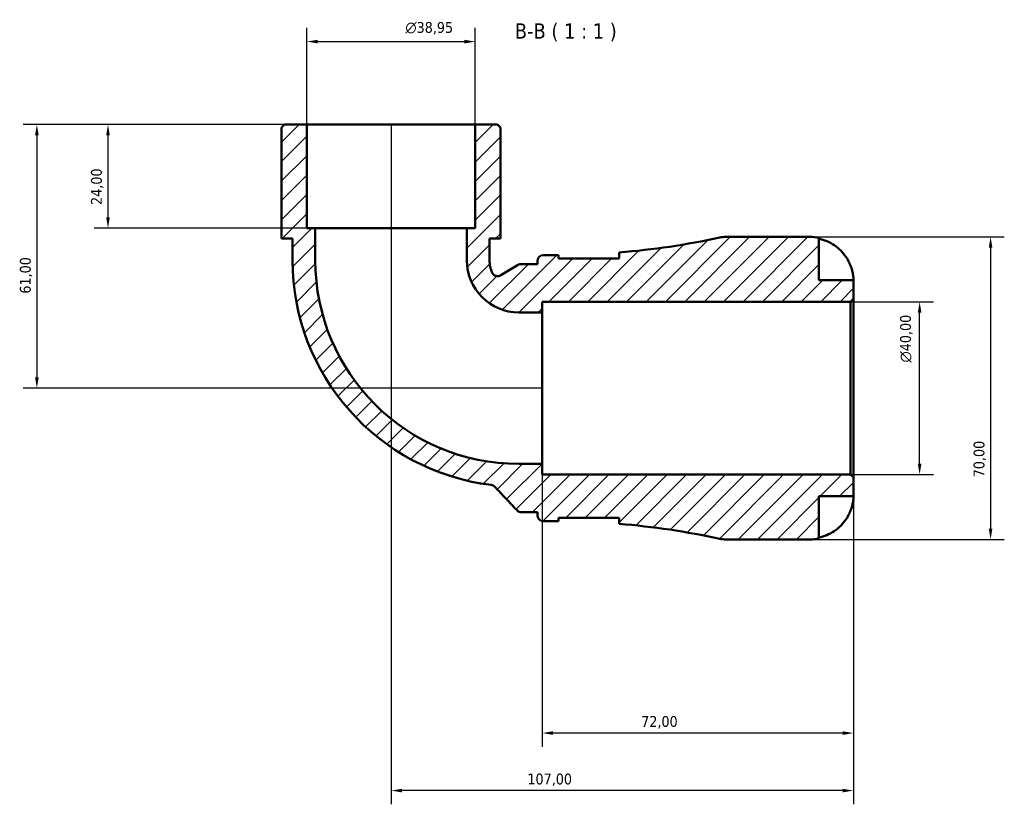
# Model space of a CAD drawing. Header units: millimetres. Extents: x 0 to 902, y 0 to 783.
# Tile 4 of 6: x 267 to 495, y 601 to 783. Entities that reach past the tile are written whole.
import ezdxf

# ---------------------------------------------------------------- set-up
doc = ezdxf.new("R2010")
doc.units = ezdxf.units.MM
for name, color, linetype, lineweight in [('Dimension (ISO)', 7, 'Continuous', 25), ('Hatch (ISO)', 7, 'Continuous', 18), ('Symbol (ISO)', 7, 'Continuous', 25), ('Visible (ISO)', 7, 'Continuous', 50)]:
    doc.layers.add(name, color=color, linetype=linetype, lineweight=lineweight)
doc.styles.add('Label Text (ISO)', font='tahoma.ttf')
doc.styles.add('Note Text (ISO)', font='tahoma.ttf')
doc.dimstyles.new('Default (ISO)', dxfattribs={"dimtxt": 2.5, "dimasz": 2.5, "dimexe": 3.174999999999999, "dimexo": 0, "dimgap": 0.762, "dimtad": 1, "dimrnd": 1e-08, "dimzin": 0, "dimtxsty": 'Note Text (ISO)', "dimcen": 0.09, "dimdle": 10, "dimclrd": 256, "dimclre": 256, "dimclrt": 232, "dimazin": 0, "dimtfac": 1.402080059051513, "dimtmove": 0, "dimatfit": 3, "dimfxl": 1, "dimtolj": 1, "dimtzin": 0, "dimlwd": -1, "dimlwe": -1, "dimarcsym": 0})

# ---------------------------------------------------------------- blocks, each defined once
blk = doc.blocks.new('*D7')
at = {"layer": 'Defpoints', "color": 0, "transparency": 16777216}
for p in [(459.5264545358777, 717.5482880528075), (475.5264545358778, 717.5482880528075), (459.5264545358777, 677.5482880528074)]:
    blk.add_point(p, dxfattribs=at)
at = {"layer": 'Dimension (ISO)', "transparency": 16777216}
for p, q in [((459.5264545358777, 717.5482880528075), (478.7014545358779, 717.5482880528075)), ((475.5264545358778, 680.0482880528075), (475.5264545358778, 715.0482880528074)), ((459.5264545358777, 677.5482880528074), (478.7014545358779, 677.5482880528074))]:
    blk.add_line(p, q, dxfattribs=at)
for points in [[(475.1097878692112, 715.0482880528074), (475.9431212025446, 715.0482880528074), (475.5264545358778, 717.5482880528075)], [(475.1097878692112, 680.0482880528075), (475.9431212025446, 680.0482880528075), (475.5264545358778, 677.5482880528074)]]:
    blk.add_solid(points, dxfattribs=at)
at = {"layer": 'Dimension (ISO)', "color": 232, "true_color": 0xca0064, "transparency": 16777216, "insert": (471.0029566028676, 703.4930876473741), "char_height": 2.5, "attachment_point": 1, "rotation": 90, "style": 'Note Text (ISO)'}
blk.add_mtext('\\A1;\\fAIGDT|b0|i0;\\H2.5000;\\ln\\fTahoma|b0|i0;\\H2.5000;40,00', dxfattribs=at)
blk = doc.blocks.new('*D8')
at = {"layer": 'Defpoints', "color": 0, "transparency": 16777216}
for p in [(450.2264545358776, 732.5482880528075), (450.2264545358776, 662.5482880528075), (491.9435096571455, 662.5482880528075)]:
    blk.add_point(p, dxfattribs=at)
at = {"layer": 'Dimension (ISO)', "transparency": 16777216}
for p, q in [((450.2264545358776, 732.5482880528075), (495.1185096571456, 732.5482880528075)), ((491.9435096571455, 730.0482880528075), (491.9435096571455, 665.0482880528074)), ((450.2264545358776, 662.5482880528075), (495.1185096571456, 662.5482880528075))]:
    blk.add_line(p, q, dxfattribs=at)
for points in [[(491.5268429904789, 730.0482880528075), (492.3601763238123, 730.0482880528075), (491.9435096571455, 732.5482880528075)], [(491.5268429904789, 665.0482880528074), (492.3601763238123, 665.0482880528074), (491.9435096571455, 662.5482880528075)]]:
    blk.add_solid(points, dxfattribs=at)
at = {"layer": 'Dimension (ISO)', "color": 232, "true_color": 0xca0064, "transparency": 16777216, "insert": (488.009918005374, 676.9263941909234), "char_height": 2.5, "attachment_point": 1, "rotation": 90, "style": 'Note Text (ISO)'}
blk.add_mtext('\\A1;70,00', dxfattribs=at)
blk = doc.blocks.new('*D9')
at = {"layer": 'Defpoints', "color": 0, "transparency": 16777216}
for p in [(333.7504545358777, 758.5482880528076), (287.7312545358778, 734.5482880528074), (335.6980545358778, 734.5482880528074)]:
    blk.add_point(p, dxfattribs=at)
at = {"layer": 'Dimension (ISO)', "transparency": 16777216}
for p, q in [((333.7504545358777, 758.5482880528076), (284.5562545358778, 758.5482880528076)), ((287.7312545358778, 756.0482880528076), (287.7312545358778, 737.0482880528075)), ((335.6980545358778, 734.5482880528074), (284.5562545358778, 734.5482880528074))]:
    blk.add_line(p, q, dxfattribs=at)
for points in [[(287.3145878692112, 756.0482880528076), (288.1479212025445, 756.0482880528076), (287.7312545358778, 758.5482880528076)], [(287.3145878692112, 737.0482880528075), (288.1479212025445, 737.0482880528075), (287.7312545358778, 734.5482880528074)]]:
    blk.add_solid(points, dxfattribs=at)
at = {"layer": 'Dimension (ISO)', "color": 232, "true_color": 0xca0064, "transparency": 16777216, "insert": (283.7959839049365, 739.9347890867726), "char_height": 2.5, "attachment_point": 1, "rotation": 90, "style": 'Note Text (ISO)'}
blk.add_mtext('\\A1;24,00', dxfattribs=at)
blk = doc.blocks.new('*D10')
at = {"layer": 'Defpoints', "color": 0, "transparency": 16777216}
for p in [(333.7504545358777, 758.5482880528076), (271.2800081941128, 697.5482880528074), (388.2264545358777, 697.5482880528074)]:
    blk.add_point(p, dxfattribs=at)
at = {"layer": 'Dimension (ISO)', "transparency": 16777216}
for p, q in [((333.7504545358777, 758.5482880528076), (268.1050081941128, 758.5482880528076)), ((271.2800081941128, 756.0482880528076), (271.2800081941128, 700.0482880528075)), ((388.2264545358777, 697.5482880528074), (268.1050081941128, 697.5482880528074))]:
    blk.add_line(p, q, dxfattribs=at)
for points in [[(270.8633415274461, 756.0482880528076), (271.6966748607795, 756.0482880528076), (271.2800081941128, 758.5482880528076)], [(270.8633415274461, 700.0482880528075), (271.6966748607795, 700.0482880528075), (271.2800081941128, 697.5482880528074)]]:
    blk.add_solid(points, dxfattribs=at)
at = {"layer": 'Dimension (ISO)', "color": 232, "true_color": 0xca0064, "transparency": 16777216, "insert": (267.3464165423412, 719.4146413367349), "char_height": 2.5, "attachment_point": 1, "rotation": 90, "style": 'Note Text (ISO)'}
blk.add_mtext('\\A1;61,00', dxfattribs=at)
blk = doc.blocks.new('*D11')
at = {"layer": 'Defpoints', "color": 0, "transparency": 16777216}
for p in [(372.7024545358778, 777.7290122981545), (333.7504545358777, 758.5482880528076), (372.7024545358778, 758.5482880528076)]:
    blk.add_point(p, dxfattribs=at)
at = {"layer": 'Dimension (ISO)', "transparency": 16777216}
for p, q in [((333.7504545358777, 758.5482880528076), (333.7504545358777, 780.9040122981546)), ((372.7024545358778, 758.5482880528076), (372.7024545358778, 780.9040122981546)), ((336.2504545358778, 777.7290122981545), (370.2024545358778, 777.7290122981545))]:
    blk.add_line(p, q, dxfattribs=at)
for points in [[(336.2504545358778, 778.1456789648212), (336.2504545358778, 777.312345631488), (333.7504545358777, 777.7290122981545)], [(370.2024545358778, 778.1456789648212), (370.2024545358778, 777.312345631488), (372.7024545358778, 777.7290122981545)]]:
    blk.add_solid(points, dxfattribs=at)
at = {"layer": 'Dimension (ISO)', "color": 232, "true_color": 0xca0064, "transparency": 16777216, "insert": (356.543401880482, 782.2525102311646), "char_height": 2.5, "attachment_point": 1, "style": 'Note Text (ISO)'}
blk.add_mtext('\\A1;\\fAIGDT|b0|i0;\\H2.5000;\\ln\\fTahoma|b0|i0;\\H2.5000;38,95', dxfattribs=at)
blk = doc.blocks.new('*D12')
at = {"layer": 'Defpoints', "color": 0, "transparency": 16777216}
for p in [(388.2264545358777, 680.0198880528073), (460.2264545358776, 676.8482880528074), (388.2264545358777, 617.7510447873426)]:
    blk.add_point(p, dxfattribs=at)
at = {"layer": 'Dimension (ISO)', "transparency": 16777216}
for p, q in [((388.2264545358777, 680.0198880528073), (388.2264545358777, 614.5760447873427)), ((460.2264545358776, 676.8482880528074), (460.2264545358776, 614.5760447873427)), ((457.7264545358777, 617.7510447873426), (390.7264545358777, 617.7510447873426))]:
    blk.add_line(p, q, dxfattribs=at)
for points in [[(390.7264545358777, 618.1677114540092), (390.7264545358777, 617.3343781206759), (388.2264545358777, 617.7510447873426)], [(457.7264545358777, 618.1677114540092), (457.7264545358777, 617.3343781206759), (460.2264545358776, 617.7510447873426)]]:
    blk.add_solid(points, dxfattribs=at)
at = {"layer": 'Dimension (ISO)', "color": 232, "true_color": 0xca0064, "transparency": 16777216, "insert": (411.1045606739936, 621.6863154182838), "char_height": 2.5, "attachment_point": 1, "style": 'Note Text (ISO)'}
blk.add_mtext('\\A1;72,00', dxfattribs=at)
blk = doc.blocks.new('*D13')
at = {"layer": 'Defpoints', "color": 0, "transparency": 16777216}
for p in [(353.2264545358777, 758.5482880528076), (460.2264545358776, 676.8482880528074), (353.2264545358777, 604.4432561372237)]:
    blk.add_point(p, dxfattribs=at)
at = {"layer": 'Dimension (ISO)', "transparency": 16777216}
for p, q in [((353.2264545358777, 758.5482880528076), (353.2264545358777, 601.2682561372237)), ((460.2264545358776, 676.8482880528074), (460.2264545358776, 601.2682561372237)), ((457.7264545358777, 604.4432561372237), (355.7264545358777, 604.4432561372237))]:
    blk.add_line(p, q, dxfattribs=at)
for points in [[(355.7264545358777, 604.8599228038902), (355.7264545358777, 604.026589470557), (353.2264545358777, 604.4432561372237)], [(457.7264545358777, 604.8599228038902), (457.7264545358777, 604.026589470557), (460.2264545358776, 604.4432561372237)]]:
    blk.add_solid(points, dxfattribs=at)
at = {"layer": 'Dimension (ISO)', "color": 232, "true_color": 0xca0064, "transparency": 16777216, "insert": (384.7726264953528, 608.376847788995), "char_height": 2.5, "attachment_point": 1, "style": 'Note Text (ISO)'}
blk.add_mtext('\\A1;107,00', dxfattribs=at)

msp = doc.modelspace()

# ---------------------------------------------------------------- hatches: boundary and pattern name
at = {"layer": 'Hatch (ISO)'}
h = msp.add_hatch(dxfattribs=at)
h.set_pattern_fill('ANSI31', color=256, scale=25.4, style=0)
h.set_pattern_definition([(45, (0, 0), (-2.245064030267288, 2.245064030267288), [])])
edge = h.paths.add_edge_path()
edge.add_ellipse((430.7415101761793, 669.5482880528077), major_axis=(-1.47873419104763, -6.842027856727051), ratio=1, start_angle=0, end_angle=12.19548310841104)
edge.add_line((430.7415101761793, 662.5482880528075), (450.2264545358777, 662.5482880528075))
edge.add_ellipse((450.2264545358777, 672.5482880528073), major_axis=(-1.78e-14, -9.999999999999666), ratio=1, start_angle=0, end_angle=11.53695903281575)
edge.add_line((452.2264545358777, 662.7503290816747), (452.2264545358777, 672.5482880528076))
edge.add_line((452.2264545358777, 672.5482880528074), (460.2264545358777, 672.5482880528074))
edge.add_line((460.2264545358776, 672.5482880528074), (460.2264545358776, 676.8482880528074))
edge.add_line((460.2264545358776, 676.8482880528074), (459.5264545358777, 677.5482880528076))
edge.add_line((459.5264545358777, 677.5482880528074), (388.2264545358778, 677.5482880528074))
edge.add_line((388.2264545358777, 677.5482880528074), (388.2264545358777, 680.0198880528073))
edge.add_line((388.2264545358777, 680.0198880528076), (382.7864545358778, 680.0198880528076))
edge.add_ellipse((382.7864545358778, 727.1082880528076), major_axis=(-1.33e-14, -47.08840000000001), ratio=1, start_angle=270, end_angle=360, ccw=False)
edge.add_line((335.6980545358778, 727.1082880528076), (335.6980545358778, 734.5482880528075))
edge.add_line((335.6980545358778, 734.5482880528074), (333.7504545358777, 734.5482880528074))
edge.add_line((333.7504545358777, 734.5482880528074), (333.7504545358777, 758.5482880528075))
edge.add_line((333.7504545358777, 758.5482880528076), (328.6076545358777, 758.5482880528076))
edge.add_line((328.6076545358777, 758.5482880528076), (327.9076545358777, 757.8482880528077))
edge.add_line((327.9076545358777, 757.8482880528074), (327.9076545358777, 732.1482880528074))
edge.add_line((327.9076545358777, 732.1482880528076), (330.4395345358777, 732.1482880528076))
edge.add_line((330.4395345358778, 732.1482880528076), (330.4395345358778, 727.1082880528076))
edge.add_ellipse((382.7864545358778, 727.1082880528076), major_axis=(-52.34691999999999, -4.4e-15), ratio=1, start_angle=0, end_angle=82.9760137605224)
edge.add_spline(control_points=[(376.38521921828, 675.154229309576), (376.5456537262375, 675.1344622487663), (376.7014593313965, 675.0870574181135), (376.9899736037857, 674.9411828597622), (377.1205146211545, 674.8438091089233), (377.2315419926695, 674.7263234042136)], knot_values=[-0.0969885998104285, -0.0969885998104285, -0.0969885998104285, -0.0969885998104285, -0.0484942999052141, -0.0484942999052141, 0, 0, 0, 0], degree=3, periodic=0)
edge.add_line((377.2315419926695, 674.7263234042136), (382.3721417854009, 669.2867008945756))
edge.add_spline(control_points=[(382.3721417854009, 669.2867008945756), (382.4401952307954, 669.2146888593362), (382.515701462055, 669.1501042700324), (382.6790792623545, 669.0379627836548), (382.7664902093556, 668.9907220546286), (383.0268047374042, 668.883895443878), (383.2073625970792, 668.8482880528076), (383.3896633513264, 668.8482880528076)], knot_values=[-0.1141387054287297, -0.1141387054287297, -0.1141387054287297, -0.1141387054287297, -0.0844144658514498, -0.0844144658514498, -0.0546902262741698, -0.0546902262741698, 0, 0, 0, 0], degree=3, periodic=0)
edge.add_line((383.3896633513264, 668.8482880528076), (387.1064545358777, 668.8482880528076))
edge.add_line((387.1064545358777, 668.8482880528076), (387.1064545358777, 668.1482880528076))
edge.add_ellipse((388.5064545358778, 668.1482880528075), major_axis=(-1.400000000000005, -4.4e-15), ratio=1, start_angle=0, end_angle=89.9999999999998)
edge.add_line((388.5064545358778, 666.7482880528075), (391.4264545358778, 666.7482880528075))
edge.add_ellipse((391.4264545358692, 487.6395261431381), major_axis=(8.5265e-12, 179.1087619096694), ratio=1, start_angle=359.81446128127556, end_angle=360, ccw=False)
edge.add_line((392.006454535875, 666.7473489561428), (392.0064545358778, 667.5482880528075))
edge.add_line((392.0064545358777, 667.5482880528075), (406.0064545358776, 667.5482880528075))
edge.add_line((406.0064545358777, 667.5482880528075), (406.0064545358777, 666.1538734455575))
edge.add_ellipse((391.4264545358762, 487.6395261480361), major_axis=(14.58000000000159, 178.5143472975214), ratio=1, start_angle=352.47373469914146, end_angle=360, ccw=False)
edge = h.paths.add_edge_path()
edge.add_ellipse((430.7415101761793, 725.5482880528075), major_axis=(-8.9e-15, 7.000000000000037), ratio=1, start_angle=0, end_angle=12.1954831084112)
edge.add_ellipse((391.4264545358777, 907.4570499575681), major_axis=(37.83632144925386, -175.0667340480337), ratio=1, start_angle=352.4737346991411, end_angle=360, ccw=False)
edge.add_line((406.006454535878, 728.9427026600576), (406.0064545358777, 727.5482880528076))
edge.add_line((406.0064545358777, 727.5482880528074), (392.0064545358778, 727.5482880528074))
edge.add_line((392.0064545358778, 727.5482880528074), (392.0064545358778, 728.3492271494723))
edge.add_ellipse((391.4264545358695, 907.4570499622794), major_axis=(0.5800000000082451, -179.107822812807), ratio=1, start_angle=359.81446128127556, end_angle=360, ccw=False)
edge.add_line((391.4264545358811, 728.3482880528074), (388.5064545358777, 728.3482880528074))
edge.add_ellipse((388.5064545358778, 726.9482880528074), major_axis=(-4.4e-15, 1.400000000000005), ratio=1, start_angle=0, end_angle=89.99999999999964)
edge.add_line((387.1064545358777, 726.9482880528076), (387.1064545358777, 726.2482880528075))
edge.add_line((387.1064545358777, 726.2482880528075), (383.1886807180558, 726.2482880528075))
edge.add_ellipse((383.1886807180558, 724.8482880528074), major_axis=(0, 1.400000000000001), ratio=1, start_angle=0, end_angle=32.05918432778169)
edge.add_line((382.4455677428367, 726.0347884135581), (378.6553018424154, 723.6609199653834))
edge.add_ellipse((377.9121888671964, 724.8474203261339), major_axis=(0.743112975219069, -1.186500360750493), ratio=1, start_angle=262.82445924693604, end_angle=360, ccw=False)
edge.add_ellipse((382.7864545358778, 727.1082880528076), major_axis=(-6.144295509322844, -2.84995532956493), ratio=1, start_angle=335.1163564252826, end_angle=360, ccw=False)
edge.add_line((376.0133745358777, 727.1082880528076), (376.0133745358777, 732.1482880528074))
edge.add_line((376.0133745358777, 732.1482880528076), (378.5452545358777, 732.1482880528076))
edge.add_line((378.5452545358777, 732.1482880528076), (378.5452545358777, 757.8482880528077))
edge.add_line((378.5452545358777, 757.8482880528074), (377.8452545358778, 758.5482880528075))
edge.add_line((377.8452545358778, 758.5482880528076), (372.7024545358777, 758.5482880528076))
edge.add_line((372.7024545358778, 758.5482880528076), (372.7024545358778, 734.5482880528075))
edge.add_line((372.7024545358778, 734.5482880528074), (370.7548545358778, 734.5482880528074))
edge.add_line((370.7548545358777, 734.5482880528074), (370.7548545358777, 727.1082880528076))
edge.add_ellipse((382.7864545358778, 727.1082880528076), major_axis=(-12.0316, 4.4e-15), ratio=1, start_angle=0, end_angle=90)
edge.add_line((382.7864545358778, 715.0766880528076), (388.2264545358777, 715.0766880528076))
edge.add_line((388.2264545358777, 715.0766880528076), (388.2264545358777, 717.5482880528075))
edge.add_line((388.2264545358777, 717.5482880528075), (459.5264545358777, 717.5482880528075))
edge.add_line((459.5264545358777, 717.5482880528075), (460.2264545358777, 718.2482880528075))
edge.add_line((460.2264545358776, 718.2482880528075), (460.2264545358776, 722.5482880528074))
edge.add_line((460.2264545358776, 722.5482880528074), (452.2264545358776, 722.5482880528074))
edge.add_line((452.2264545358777, 722.5482880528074), (452.2264545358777, 732.3462470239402))
edge.add_ellipse((450.2264545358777, 722.548288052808), major_axis=(1.999999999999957, 9.797958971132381), ratio=1, start_angle=0, end_angle=11.53695903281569)
edge.add_line((450.2264545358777, 732.5482880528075), (430.7415101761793, 732.5482880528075))

# ---------------------------------------------------------------- linework, layer by layer
at = {"layer": 'Visible (ISO)'}
for p, q in [((328.6076545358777, 758.5482880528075), (327.9076545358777, 757.8482880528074)), ((327.9076545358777, 757.8482880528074), (327.9076545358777, 732.1482880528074)), ((333.7504545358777, 758.5482880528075), (328.6076545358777, 758.5482880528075)), ((333.7504545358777, 734.5482880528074), (333.7504545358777, 758.5482880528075)), ((372.7024545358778, 758.5482880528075), (333.7504545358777, 758.5482880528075)), ((377.8452545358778, 758.5482880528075), (372.7024545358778, 758.5482880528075)), ((372.7024545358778, 758.5482880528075), (372.7024545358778, 734.5482880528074)), ((378.5452545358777, 757.8482880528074), (377.8452545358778, 758.5482880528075)), ((378.5452545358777, 732.1482880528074), (378.5452545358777, 757.8482880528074)), ((335.6980545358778, 734.5482880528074), (333.7504545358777, 734.5482880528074)), ((335.6980545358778, 727.1082880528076), (335.6980545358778, 734.5482880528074)), ((370.7548545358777, 734.5482880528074), (335.6980545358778, 734.5482880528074)), ((372.7024545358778, 734.5482880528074), (370.7548545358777, 734.5482880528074)), ((370.7548545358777, 734.5482880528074), (370.7548545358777, 727.1082880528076)), ((327.9076545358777, 732.1482880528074), (330.4395345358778, 732.1482880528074)), ((330.4395345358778, 732.1482880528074), (330.4395345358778, 727.1082880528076)), ((376.0133745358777, 727.1082880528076), (376.0133745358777, 732.1482880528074)), ((376.0133745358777, 732.1482880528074), (378.5452545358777, 732.1482880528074)), ((450.2264545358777, 732.5482880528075), (430.7415101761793, 732.5482880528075)), ((452.2264545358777, 722.5482880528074), (452.2264545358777, 732.3462470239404)), ((387.1064545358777, 726.9482880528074), (387.1064545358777, 726.2482880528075)), ((391.4264545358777, 728.3482880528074), (388.5064545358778, 728.3482880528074)), ((392.0064545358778, 727.5482880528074), (392.0064545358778, 728.3492271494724)), ((406.0064545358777, 727.5482880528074), (392.0064545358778, 727.5482880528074)), ((406.0064545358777, 728.9427026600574), (406.0064545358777, 727.5482880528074)), ((382.4455677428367, 726.0347884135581), (378.6553018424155, 723.6609199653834)), ((387.1064545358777, 726.2482880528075), (383.1886807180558, 726.2482880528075)), ((460.2264545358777, 722.5482880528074), (452.2264545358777, 722.5482880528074)), ((460.2264545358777, 718.2482880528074), (460.2264545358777, 722.5482880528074)), ((459.5264545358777, 717.5482880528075), (460.2264545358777, 718.2482880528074)), ((460.2264545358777, 676.8482880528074), (460.2264545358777, 718.2482880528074)), ((388.2264545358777, 715.0766880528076), (388.2264545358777, 717.5482880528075)), ((388.2264545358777, 717.5482880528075), (459.5264545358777, 717.5482880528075)), ((459.5264545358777, 717.5482880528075), (459.5264545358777, 677.5482880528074)), ((382.7864545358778, 715.0766880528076), (388.2264545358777, 715.0766880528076)), ((388.2264545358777, 680.0198880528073), (388.2264545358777, 715.0766880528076)), ((388.2264545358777, 680.0198880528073), (382.7864545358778, 680.0198880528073)), ((388.2264545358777, 677.5482880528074), (388.2264545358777, 680.0198880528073)), ((459.5264545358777, 677.5482880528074), (388.2264545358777, 677.5482880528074)), ((460.2264545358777, 676.8482880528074), (459.5264545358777, 677.5482880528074)), ((460.2264545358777, 672.5482880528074), (460.2264545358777, 676.8482880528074)), ((452.2264545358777, 662.7503290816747), (452.2264545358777, 672.5482880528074)), ((452.2264545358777, 672.5482880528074), (460.2264545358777, 672.5482880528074)), ((383.3896633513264, 668.8482880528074), (387.1064545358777, 668.8482880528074)), ((387.1064545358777, 668.8482880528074), (387.1064545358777, 668.1482880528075)), ((392.0064545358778, 666.7473489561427), (392.0064545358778, 667.5482880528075)), ((392.0064545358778, 667.5482880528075), (406.0064545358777, 667.5482880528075)), ((406.0064545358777, 667.5482880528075), (406.0064545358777, 666.1538734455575)), ((388.5064545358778, 666.7482880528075), (391.4264545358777, 666.7482880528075)), ((430.7415101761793, 662.5482880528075), (450.2264545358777, 662.5482880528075))]:
    msp.add_line(p, q, dxfattribs=at)
for centre, radius, start, end in [((391.4264545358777, 907.4570499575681), 179.1087619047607, 274.6692178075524, 282.1954831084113), ((430.7415101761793, 725.5482880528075), 7.000000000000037, 90, 102.1954831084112), ((450.2264545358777, 722.5482880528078), 9.999999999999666, 78.46304096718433, 90), ((382.7864545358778, 727.1082880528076), 52.34691999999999, 180, 262.9760137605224), ((382.7864545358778, 727.1082880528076), 47.08840000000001, 180, 270), ((382.7864545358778, 727.1082880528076), 12.0316, 180, 270), ((382.7864545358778, 727.1082880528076), 6.773080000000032, 180, 204.883643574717), ((388.5064545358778, 726.9482880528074), 1.400000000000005, 90, 180), ((391.4264545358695, 907.4570499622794), 179.1087619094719, 270.0000000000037, 270.1855387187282), ((383.1886807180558, 724.8482880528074), 1.400000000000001, 90, 122.0591843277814), ((377.9121888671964, 724.8474203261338), 1.399999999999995, 204.8836435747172, 302.0591843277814), ((388.5064545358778, 668.1482880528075), 1.400000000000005, 180, 270), ((391.4264545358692, 487.6395261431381), 179.1087619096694, 89.81446128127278, 89.99999999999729), ((391.4264545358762, 487.6395261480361), 179.1087619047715, 77.80451689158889, 85.33078219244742), ((430.7415101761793, 669.5482880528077), 7.00000000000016, 257.804516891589, 270), ((450.2264545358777, 672.5482880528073), 9.999999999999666, 270, 281.5369590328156)]:
    msp.add_arc(centre, radius, start, end, dxfattribs=at)
for points, knots in [([(452.2264545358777, 732.1155839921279), (452.8655927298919, 731.9842498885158), (453.4897551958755, 731.7868832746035), (454.6125981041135, 731.3201430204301), (455.2117879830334, 731.0047475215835), (456.329964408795, 730.2543713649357), (456.8489619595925, 729.8194071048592), (457.7228906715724, 728.9417938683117), (458.1578213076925, 728.4178205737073), (458.813508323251, 727.4312739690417), (459.0614898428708, 726.9866457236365), (459.266814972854, 726.5482880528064)], [0.1897242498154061, 0.1897242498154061, 0.1897242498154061, 0.1897242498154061, 0.3692652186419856, 0.3692652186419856, 0.5545201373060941, 0.5545201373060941, 0.7397750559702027, 0.7397750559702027, 0.9260791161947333, 0.9260791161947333, 1.065680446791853, 1.065680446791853, 1.065680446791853, 1.065680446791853]), ([(459.266814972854, 726.5482880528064), (459.3598169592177, 726.3497340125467), (459.4470774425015, 726.1486154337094), (459.6024410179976, 725.759549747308), (459.6711866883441, 725.5724914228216), (459.811008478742, 725.1570451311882), (459.8781205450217, 724.9312086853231), (460.0359847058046, 724.3268135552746), (460.1031697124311, 723.9719714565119), (460.1944993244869, 723.3222066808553), (460.2123923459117, 723.0475926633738), (460.2283986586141, 722.6533691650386), (460.2264545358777, 722.5482880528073), (460.2264545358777, 722.5482880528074)], [-0.6479835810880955, -0.6479835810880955, -0.6479835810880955, -0.6479835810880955, -0.5812922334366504, -0.5812922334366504, -0.5195743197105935, -0.5195743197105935, -0.4431699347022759, -0.4431699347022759, -0.3085363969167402, -0.3085363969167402, -0.1588123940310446, -0.1588123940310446, 0, 0, 0, 0]), ([(376.38521921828, 675.154229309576), (376.5456537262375, 675.134462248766), (376.7014593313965, 675.0870574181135), (376.9899736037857, 674.9411828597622), (377.1205146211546, 674.8438091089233), (377.2315419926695, 674.7263234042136)], [-0.0969885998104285, -0.0969885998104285, -0.0969885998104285, -0.0969885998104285, -0.0484942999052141, -0.0484942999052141, 0, 0, 0, 0]), ([(377.2315419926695, 674.7263234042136), (378.0992393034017, 673.8081531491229), (378.9669366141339, 672.8899828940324), (380.6804698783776, 671.0767753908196), (381.5263058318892, 670.1817381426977), (382.3721417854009, 669.2867008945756)], [-0.8087543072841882, -0.8087543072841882, -0.8087543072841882, -0.8087543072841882, -0.4297633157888, -0.4297633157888, -0.0603208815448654, -0.0603208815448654, -0.0603208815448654, -0.0603208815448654]), ([(460.2264545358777, 672.5482880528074), (460.2264545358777, 672.5482880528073), (460.2268054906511, 672.5055142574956), (460.2237979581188, 672.328349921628), (460.2199863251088, 672.1864780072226), (460.1880887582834, 671.738512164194), (460.1505476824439, 671.3944277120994), (460.0205167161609, 670.718534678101), (459.9513082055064, 670.4257843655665), (459.7945536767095, 669.8869044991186), (459.7164092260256, 669.649528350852), (459.5363084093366, 669.1628288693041), (459.434375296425, 668.9153396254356), (459.3047383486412, 668.6298737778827), (459.2858920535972, 668.5890165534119), (459.266814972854, 668.5482880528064)], [-2.778041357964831, -2.778041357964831, -2.778041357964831, -2.778041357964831, -2.676721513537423, -2.676721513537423, -2.565581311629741, -2.565581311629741, -2.409601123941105, -2.409601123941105, -2.305193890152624, -2.305193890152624, -2.226175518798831, -2.226175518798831, -2.144504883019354, -2.144504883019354, -2.130817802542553, -2.130817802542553, -2.130817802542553, -2.130817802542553]), ([(382.3721417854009, 669.2867008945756), (382.4401952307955, 669.214688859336), (382.515701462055, 669.1501042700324), (382.6790792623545, 669.0379627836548), (382.7664902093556, 668.9907220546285), (383.0268047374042, 668.8838954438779), (383.2073625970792, 668.8482880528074), (383.3896633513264, 668.8482880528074)], [-0.1141387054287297, -0.1141387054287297, -0.1141387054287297, -0.1141387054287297, -0.0844144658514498, -0.0844144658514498, -0.0546902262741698, -0.0546902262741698, 0, 0, 0, 0]), ([(459.266814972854, 668.5482880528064), (459.0614898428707, 668.1099303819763), (458.813508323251, 667.665302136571), (458.1578213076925, 666.6787555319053), (457.7228906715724, 666.1547822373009), (456.8489619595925, 665.2771690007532), (456.329964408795, 664.8422047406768), (455.2117879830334, 664.0918285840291), (454.6125981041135, 663.7764330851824), (453.4897551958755, 663.3096928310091), (452.8655927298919, 663.1123262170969), (452.2264545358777, 662.9809921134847)], [4.902643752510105, 4.902643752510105, 4.902643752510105, 4.902643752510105, 5.042245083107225, 5.042245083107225, 5.228549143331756, 5.228549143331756, 5.413804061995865, 5.413804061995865, 5.599058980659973, 5.599058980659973, 5.778599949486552, 5.778599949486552, 5.778599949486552, 5.778599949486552])]:
    msp.add_open_spline(points, degree=3, knots=knots, dxfattribs=at)
for points in [[(405.9920742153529, 727.5482698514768), (406.001634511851, 727.595003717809), (406.0064545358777, 727.6403230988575), (406.0064545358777, 727.6841349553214)], [(406.0064545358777, 667.4124411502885), (406.0064545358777, 667.4562438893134), (406.0016349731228, 667.501557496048), (405.9920712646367, 667.5482959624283)]]:
    msp.add_open_spline(points, degree=3, dxfattribs=at)

# ---------------------------------------------------------------- texts
at = {"layer": 'Symbol (ISO)', "insert": (381.8644466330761, 777.79828815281), "char_height": 3.499999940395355, "attachment_point": 7, "style": 'Label Text (ISO)'}
msp.add_mtext('B-B ( 1 : 1 )', dxfattribs=at)

# ---------------------------------------------------------------- dimensions: what is measured, and where the dimension line sits
at = {"layer": 'Dimension (ISO)'}
for base, p1, p2, angle, picture, middle in [((372.7024545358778, 777.7290122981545), (333.7504545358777, 758.5482880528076), (372.7024545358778, 758.5482880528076), 180, '*D11', (362.0784545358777, 777.7290122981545)), ((475.5264545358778, 717.5482880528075), (459.5264545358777, 677.5482880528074), (459.5264545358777, 717.5482880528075), 90, '*D7', (475.5264545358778, 709.0482880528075))]:
    dim = msp.add_linear_dim(base=base, p1=p1, p2=p2, angle=angle, text='\\fAIGDT|b0|i0;\\H2.5000;\\ln\\fTahoma|b0|i0;\\H2.5000;<>', dimstyle='Default (ISO)', override={"dimdec": 2, "dimtp": 0, "dimtm": 0, "dimtdec": 2, "dimtofl": 0, "dimatfit": 1}, dxfattribs=at)
    dim.commit()
    dim.dimension.update_dxf_attribs({"geometry": picture, "text_midpoint": middle, "dimtype": 160})
for base, p1, p2, angle, picture, middle in [((271.2800081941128, 697.5482880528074), (333.7504545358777, 758.5482880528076), (388.2264545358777, 697.5482880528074), 270, '*D10', (271.2800081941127, 723.5482880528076)), ((287.7312545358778, 734.5482880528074), (333.7504545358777, 758.5482880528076), (335.6980545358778, 734.5482880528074), 270, '*D9', (287.7312545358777, 744.0482880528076)), ((353.2264545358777, 604.4432561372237), (460.2264545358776, 676.8482880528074), (353.2264545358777, 758.5482880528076), 180, '*D13', (389.7264545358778, 604.4432561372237)), ((491.9435096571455, 662.5482880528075), (450.2264545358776, 732.5482880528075), (450.2264545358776, 662.5482880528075), 90, '*D8', (491.9435096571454, 681.0482880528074)), ((388.2264545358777, 617.7510447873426), (460.2264545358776, 676.8482880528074), (388.2264545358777, 680.0198880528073), 180, '*D12', (415.2264545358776, 617.7510447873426))]:
    dim = msp.add_linear_dim(base=base, p1=p1, p2=p2, angle=angle, dimstyle='Default (ISO)', override={"dimdec": 2, "dimtp": 0, "dimtm": 0, "dimtdec": 2, "dimtofl": 0, "dimatfit": 1}, dxfattribs=at)
    dim.commit()
    dim.dimension.update_dxf_attribs({"geometry": picture, "text_midpoint": middle, "dimtype": 160})

doc.saveas('drawing.dxf')
